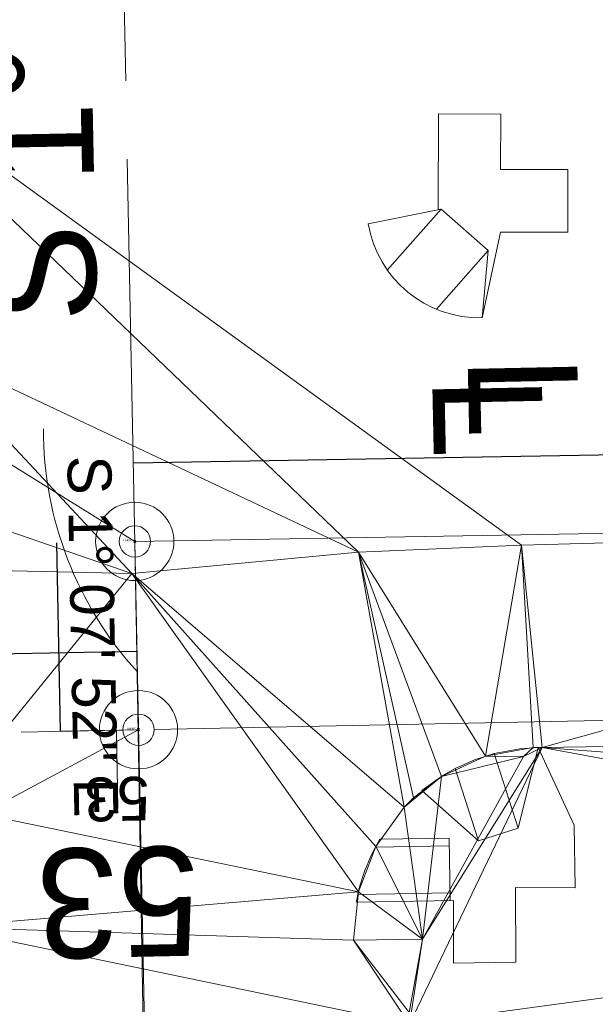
# Model space of a CAD drawing. Extents: x 2399984 to 2508823, y 556481 to 592637.
# Tile 52 of 158: x 2443541 to 2443578, y 558270 to 558332. Entities that reach past the tile are written whole.
import ezdxf
from ezdxf.enums import TextEntityAlignment as Align

# ---------------------------------------------------------------- set-up
doc = ezdxf.new("R2010")
doc.units = 0
doc.header["$MEASUREMENT"] = 0
doc.linetypes.add('cl20', pattern=[100, 5, -5, 80, -5, 5])
doc.linetypes.add('cl50', pattern=[100, 7.5, -7.5, 70, -7.5, 7.5])
for name, color, linetype, lineweight in [('DT_X_Triangles', 91, 'Continuous', 0), ('DV_X_Text', 7, 'Continuous', 0), ('GE_P_CL_20', 7, 'cl20', 13), ('GE_P_CL_50', 7, 'cl50', 13), ('PV_P_Curb_Ramp', 120, 'Continuous', 13), ('RW_X_CL_20', 6, 'cl20', 0)]:
    doc.layers.add(name, color=color, linetype=linetype, lineweight=lineweight)
doc.layers.add('GK_Visualization', color=30, linetype='Continuous', lineweight=13, plot=False)
doc.layers.add('SC_Scratch2', color=7, linetype='Continuous', lineweight=0, plot=False)
doc.styles.add('Slanted-Normal LS 0.50', font='font31.shx', dxfattribs={"height": 0.14})
doc.styles.add('Style-font30', font='font30.shx')
doc.styles.add('Style-font31', font='font31.shx')

# ---------------------------------------------------------------- blocks, each defined once
blk = doc.blocks.new('X_38')
at = {"layer": 'GK_Visualization', "color": 1, "linetype": 'Continuous', "lineweight": 0}
for p, q in [((-0.067, -0.067), (0.067, 0.067)), ((-0.067, 0.067), (0.067, -0.067))]:
    blk.add_line(p, q, dxfattribs=at)
blk = doc.blocks.new('X_39')
at = {"layer": 'GK_Visualization', "color": 1, "linetype": 'Continuous', "lineweight": 0}
for p, q in [((-0.067, -0.067), (0.067, 0.067)), ((-0.067, 0.067), (0.067, -0.067))]:
    blk.add_line(p, q, dxfattribs=at)

msp = doc.modelspace()

# ---------------------------------------------------------------- linework, layer by layer
at = {"layer": 'GE_P_CL_20'}
for p, q in [((2443880.42, 558304.895), (2443548.791, 558299.131)), ((2443548.791, 558299.131), (2443549.028, 558287.107)), ((2443549.028, 558287.107), (2443370.789, 558283.452))]:
    msp.add_line(p, q, dxfattribs=at)
at = {"layer": 'GE_P_CL_20', "linetype": 'Continuous'}
for p, q in [((2443548.808, 558298.131), (2443549.995, 558229.848)), ((2443550.028, 558287.127), (2443618.264, 558288.474)), ((2443547.614, 558287.078), (2443547.655, 558285.079))]:
    msp.add_line(p, q, dxfattribs=at)
for centre in [(2443548.791, 558299.131), (2443549.028, 558287.107)]:
    msp.add_circle(centre, 1, dxfattribs=at)
at = {"layer": 'GE_P_CL_50', "linetype": 'Continuous'}
for p, q in [((2443548.791, 558299.131), (2443485.543, 558338.349)), ((2443549.028, 558287.107), (2443504.116, 558262.972)), ((2443547.614, 558287.078), (2443547.716, 558282.08))]:
    msp.add_line(p, q, dxfattribs=at)
at = {"layer": 'GE_P_CL_50'}
for p, q in [((2443880.42, 558304.895), (2443548.791, 558299.131)), ((2443548.791, 558299.131), (2443549.028, 558287.107)), ((2443549.028, 558287.107), (2443370.789, 558283.452))]:
    msp.add_line(p, q, dxfattribs=at)
at = {"layer": 'GE_P_CL_50', "linetype": 'Continuous'}
for centre in [(2443548.791, 558299.131), (2443549.028, 558287.107)]:
    msp.add_circle(centre, 2.5, dxfattribs=at)
at = {"layer": 'GE_P_CL_50', "linetype": 'Continuous', "extrusion": (0, 0, -1)}
msp.add_arc((-2443565.999, 558306.306), 23.045, 317.69597, 0.02697, dxfattribs=at)
at = {"layer": 'PV_P_Curb_Ramp'}
for p, q in [((2443568.18, 558326.432), (2443568.164, 558320.318)), ((2443572.165, 558326.421), (2443568.18, 558326.432)), ((2443572.155, 558322.888), (2443572.165, 558326.421)), ((2443572.155, 558322.888), (2443576.459, 558322.876)), ((2443576.448, 558318.876), (2443576.459, 558322.876)), ((2443563.696, 558319.419), (2443568.354, 558320.356)), ((2443564.921, 558316.457), (2443568.354, 558320.356)), ((2443571.356, 558317.712), (2443568.354, 558320.356)), ((2443572.145, 558318.888), (2443570.986, 558313.415)), ((2443572.145, 558318.888), (2443576.448, 558318.876)), ((2443568.051, 558313.96), (2443571.356, 558317.712)), ((2443570.986, 558313.415), (2443571.356, 558317.712)), ((2443573.282, 558280.827), (2443571.749, 558285.586)), ((2443573.282, 558280.827), (2443574.548, 558285.972)), ((2443574.548, 558285.972), (2443576.856, 558281.014)), ((2443570.747, 558280.01), (2443569.257, 558284.632)), ((2443570.747, 558280.01), (2443567.134, 558283.233)), ((2443573.282, 558280.827), (2443570.747, 558280.01)), ((2443576.926, 558277.015), (2443576.856, 558281.014)), ((2443564.451, 558280.113), (2443568.869, 558280.19)), ((2443568.939, 558276.19), (2443568.869, 558280.19)), ((2443564.165, 558279.608), (2443568.878, 558279.69)), ((2443563.042, 558276.588), (2443568.93, 558276.69)), ((2443576.926, 558277.015), (2443573.1, 558277.025)), ((2443573.1, 558277.025), (2443573.122, 558272.263)), ((2443562.94, 558276.086), (2443569.154, 558276.194)), ((2443569.144, 558272.193), (2443569.154, 558276.194)), ((2443569.144, 558272.193), (2443573.122, 558272.263))]:
    msp.add_line(p, q, dxfattribs=at)
at = {"layer": 'PV_P_Curb_Ramp', "flags": 128}
msp.add_lwpolyline([(2443567.134, 558283.233), (2443568.473, 558284.189), (2443569.257, 558284.632), (2443570.493, 558285.185), (2443571.749, 558285.586), (2443573.38, 558285.893), (2443574.548, 558285.972)], dxfattribs=at)
at = {"layer": 'PV_P_Curb_Ramp', "extrusion": (0, 0, -1)}
for centre, radius, start, end in [((-2443570.807, 558320.625), 7.213, 268.57685, 350.36835), ((-2443574.315, 558274.115), 11.544, 9.82891, 31.30009)]:
    msp.add_arc(centre, radius, start, end, dxfattribs=at)
at = {"layer": 'RW_X_CL_20'}
for p, q in [((2443557.586, 557853.639), (2443544.579, 558512.492)), ((2443880.42, 558304.895), (2443548.791, 558299.131))]:
    msp.add_line(p, q, dxfattribs=at)
at = {"layer": 'SC_Scratch2', "color": 4, "linetype": 'Continuous', "lineweight": 30}
for p, q in [((2443880.333, 558309.894), (2443548.704, 558304.13)), ((2443543.792, 558299.033), (2443544.029, 558287.009)), ((2443548.926, 558292.106), (2443370.686, 558288.451))]:
    msp.add_line(p, q, dxfattribs=at)

# ---------------------------------------------------------------- block references
at = {"layer": 'GK_Visualization', "color": 1, "linetype": 'Continuous', "lineweight": 0}
for name, p in [('X_38', (2443548.791, 558299.131)), ('X_39', (2443549.028, 558287.107))]:
    msp.add_blockref(name, p, dxfattribs=at)

# ---------------------------------------------------------------- texts
at = {"layer": 'DV_X_Text', "style": 'Slanted-Normal LS 0.50'}
for p in [(2443573.599, 558308.383), (2443571.337, 558307.076)]:
    msp.add_text('L', height=7, rotation=271.1936, dxfattribs=at).set_placement(p, align=Align.MIDDLE_CENTER)
at = {"layer": 'GE_P_CL_20', "linetype": 'Continuous', "style": 'Style-font31'}
msp.add_text('S 1%%d 07\' 52" E', height=2.8, rotation=271.13104, dxfattribs=at).set_placement((2443547.51, 558293.092), align=Align.TOP_CENTER)
msp.add_text('53', height=2.8, rotation=181.17487, dxfattribs=at).set_placement((2443547.631, 558284.078), align=Align.CENTER)
at = {"layer": 'GE_P_CL_50', "linetype": 'Continuous', "style": 'Style-font31'}
msp.add_text('S 1%%d 07\' 52" E', height=7, rotation=91.13104, dxfattribs=at).set_placement((2443538.805, 558341.933), align=Align.TOP_CENTER)
msp.add_text('53', height=7, rotation=181.17487, dxfattribs=at).set_placement((2443547.658, 558279.578), align=Align.CENTER)
at = {"layer": 'GK_Visualization', "color": 1, "style": 'Style-font30'}
for s, p in [('TEMP15', (2443548.791, 558299.131)), ('TEMP16', (2443549.028, 558287.107))]:
    msp.add_text(s, height=0.14, dxfattribs=at).set_placement(p, align=Align.RIGHT)

# ---------------------------------------------------------------- meshes
at = {"layer": 'DT_X_Triangles'}
mesh = msp.add_polyface(dxfattribs=at)
corners = [(2443525.972, 558232.698), (2443531.022, 558233.121), (2443534.905, 558222.876), (2443530.147, 558278.995), (2443529.206, 558330.942), (2443573.484, 558298.89), (2443563.078, 558298.453), (2443534.912, 558311.716), (2443529.703, 558300.727), (2443536.08, 558301.38), (2443532.645, 558281.998), (2443531.584, 558277.004), (2443532.589, 558271.41), (2443532.473, 558247.857), (2443533.234, 558242.953), (2443536.532, 558282.219), (2443536.458, 558274.493), (2443566.343, 558268.31), (2443548.612, 558297.08), (2443536.217, 558297.357), (2443563.079, 558276.748), (2443562.75, 558273.669), (2443565.988, 558282.157), (2443564.183, 558279.641), (2443566.316, 558269.04), (2443567.167, 558273.738), (2443568.376, 558284.128), (2443566.582, 558282.749)]
mesh.append_faces([[corners[k] for k in face] for face in [(0, 1, 2), (0, 3, 1), (4, 5, 6), (4, 6, 7), (4, 7, 8), (8, 9, 10), (8, 10, 3), (8, 7, 9), (3, 10, 11), (3, 11, 12), (3, 12, 13), (3, 13, 1), (1, 13, 14), (1, 14, 2), (11, 15, 16), (11, 16, 12), (11, 10, 15), (13, 12, 16), (13, 16, 17), (13, 17, 14), (10, 9, 15), (14, 17, 2), (7, 6, 18), (7, 18, 9), (9, 18, 19), (9, 19, 15), (19, 18, 15), (16, 20, 21), (16, 21, 17), (16, 15, 20), (15, 18, 20), (18, 6, 22), (18, 22, 23), (18, 23, 20), (21, 24, 17), (21, 20, 25), (21, 25, 24), (6, 26, 27), (6, 27, 22), (20, 23, 25), (23, 22, 25), (24, 25, 17)]])
mesh = msp.add_polyface(dxfattribs=at)
corners = [(2443534.905, 558222.876), (2443566.343, 558268.31), (2443626.332, 558276.456), (2443563.078, 558298.453), (2443573.484, 558298.89), (2443571.187, 558285.425), (2443568.376, 558284.128), (2443565.988, 558282.157), (2443566.582, 558282.749), (2443567.167, 558273.738), (2443574.806, 558285.975), (2443573.622, 558285.395), (2443574.237, 558285.962), (2443626.358, 558300.346), (2443626.399, 558286.756), (2443625.895, 558282.179), (2443675.526, 558284.404), (2443676.337, 558277.032), (2443675.305, 558300.542), (2443675.344, 558287.903), (2443726.647, 558301.559), (2443726.463, 558288.149), (2443726.372, 558283.884), (2443726.474, 558281.571), (2443726.643, 558278.304), (2443749.745, 558284.556), (2443749.58, 558281.982), (2443750.321, 558288.646), (2443749.213, 558278.458), (2443750.15, 558302.135), (2443771.237, 558282.647), (2443770.467, 558288.951), (2443769.594, 558302.194)]
mesh.append_faces([[corners[k] for k in face] for face in [(0, 1, 2), (3, 4, 5), (3, 5, 6), (7, 8, 6), (7, 6, 9), (1, 9, 10), (1, 10, 2), (9, 6, 11), (9, 11, 10), (6, 5, 11), (5, 12, 11), (5, 4, 12), (4, 13, 10), (4, 10, 12), (11, 12, 10), (10, 13, 14), (10, 14, 15), (10, 15, 2), (15, 14, 16), (15, 16, 2), (2, 16, 17), (13, 18, 19), (13, 19, 14), (14, 19, 16), (18, 20, 21), (18, 21, 19), (19, 22, 16), (19, 21, 22), (16, 23, 17), (16, 22, 23), (17, 23, 24), (22, 25, 26), (22, 26, 23), (22, 21, 25), (21, 27, 25), (21, 20, 27), (23, 28, 24), (23, 26, 28), (20, 29, 27), (28, 26, 30), (25, 27, 31), (29, 32, 27)]])

doc.saveas('drawing.dxf')
